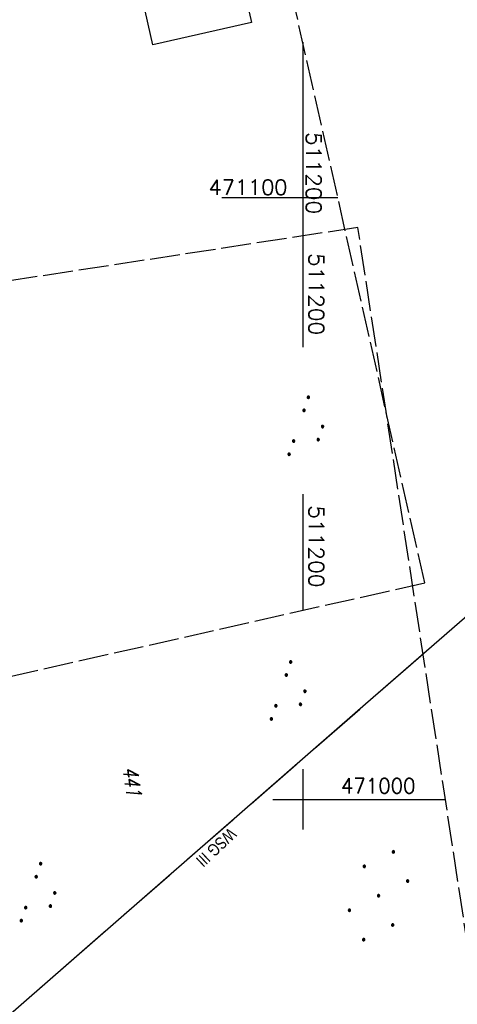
# Model space of a CAD drawing. Extents: x 510526 to 513920, y 467229 to 478797.
# Tile 83 of 256: x 511153 to 511226, y 470966 to 471130. Entities that reach past the tile are written whole.
import ezdxf
from ezdxf.enums import TextEntityAlignment as Align

# ---------------------------------------------------------------- set-up
doc = ezdxf.new("R2010")
doc.units = 0
doc.header["$LTSCALE"] = 10
doc.header["$MEASUREMENT"] = 0
for name, pattern in [('LT00', [0]), ('LT05', [0.7, 0.5, -0.2]), ('LT14', [0.6, 0.5, -0.1])]:
    doc.linetypes.add(name, pattern=pattern)
doc.layers.get('0').update_dxf_attribs({"linetype": 'LT00'})
doc.layers.add('-BLATT_95-RAND', color=7, linetype='LT14', plot=False)
doc.layers.add('-BLATT_96-RAND', color=7, linetype='LT14', plot=False)
for name, color, linetype in [('DFK_FLUR_NR', 250, 'LT00'), ('DFK_KATASTER', 250, 'LT00'), ('DFK_NUTZUNG', 250, 'LT00'), ('DFK_STAND', 22, 'LT00'), ('V95_RASTER', 250, 'LT00'), ('V96_RASTER', 250, 'LT00'), ('WSG-GRENZE', 162, 'LT05'), ('WSG_TEXT', 163, 'Continuous')]:
    doc.layers.add(name, color=color, linetype=linetype)
doc.styles.add('Beschrift', font='ARIAL.TTF')
doc.styles.get("Standard").update_dxf_attribs({"font": 'romans.shx'})

# ---------------------------------------------------------------- blocks, each defined once
blk = doc.blocks.new('SYMB7111')
at = {"color": 0, "linetype": 'ByBlock'}
for p, q in [((-0.13, 0.202919), (-0.13, 0.177081)), ((-0.125, 0.172895), (-0.125, 0.207105)), ((-0.12, 0.209164), (-0.12, 0.170836)), ((-0.115, 0.170204), (-0.115, 0.209796)), ((-0.11, 0.209164), (-0.11, 0.170836)), ((-0.105, 0.172895), (-0.105, 0.207105)), ((-0.1, 0.202919), (-0.1, 0.177081)), ((-0.095, 0.189874), (-0.095, 0.190146)), ((0.1, 0.202919), (0.1, 0.177081)), ((0.105, 0.172895), (0.105, 0.207105)), ((0.11, 0.209164), (0.11, 0.170836)), ((0.115, 0.170204), (0.115, 0.209796)), ((0.12, 0.209164), (0.12, 0.170836)), ((0.125, 0.172895), (0.125, 0.207105)), ((0.13, 0.202919), (0.13, 0.177081)), ((0.135, 0.189874), (0.135, 0.190146)), ((-0.515, -0.177081), (-0.515, -0.202919)), ((-0.51, -0.207105), (-0.51, -0.172895)), ((-0.505, -0.170836), (-0.505, -0.209164)), ((-0.5, -0.209796), (-0.5, -0.170204)), ((-0.495, -0.170836), (-0.495, -0.209164)), ((-0.49, -0.207105), (-0.49, -0.172895)), ((-0.485, -0.177081), (-0.485, -0.202919)), ((-0.48, -0.190126), (-0.48, -0.189854)), ((-0.285, -0.177081), (-0.285, -0.202919)), ((-0.28, -0.207105), (-0.28, -0.172895)), ((-0.275, -0.170836), (-0.275, -0.209164)), ((-0.27, -0.209796), (-0.27, -0.170204)), ((-0.265, -0.170836), (-0.265, -0.209164)), ((-0.26, -0.207105), (-0.26, -0.172895)), ((-0.255, -0.177081), (-0.255, -0.202919)), ((-0.25, -0.190126), (-0.25, -0.189854)), ((0.255, -0.177081), (0.255, -0.202919)), ((0.26, -0.207105), (0.26, -0.172895)), ((0.265, -0.170836), (0.265, -0.209164)), ((0.27, -0.209796), (0.27, -0.170204)), ((0.275, -0.170836), (0.275, -0.209164)), ((0.28, -0.207105), (0.28, -0.172895)), ((0.285, -0.177081), (0.285, -0.202919)), ((0.29, -0.190126), (0.29, -0.189854)), ((0.485, -0.177081), (0.485, -0.202919)), ((0.49, -0.207105), (0.49, -0.172895)), ((0.495, -0.170836), (0.495, -0.209164)), ((0.5, -0.209796), (0.5, -0.170204)), ((0.505, -0.170836), (0.505, -0.209164)), ((0.51, -0.207105), (0.51, -0.172895)), ((0.515, -0.177081), (0.515, -0.202919)), ((0.52, -0.190126), (0.52, -0.189854))]:
    blk.add_line(p, q, dxfattribs=at)
for points in [[(-0.095, 0.19), (-0.096981, 0.198678), (-0.10253, 0.205637), (-0.11055, 0.209499), (-0.11945, 0.209499), (-0.12747, 0.205637), (-0.133019, 0.198678), (-0.135, 0.19), (-0.133019, 0.181322), (-0.12747, 0.174363), (-0.11945, 0.170501), (-0.11055, 0.170501), (-0.10253, 0.174363), (-0.096981, 0.181322), (-0.095, 0.19)], [(0.135, 0.19), (0.133019, 0.198678), (0.12747, 0.205637), (0.11945, 0.209499), (0.11055, 0.209499), (0.10253, 0.205637), (0.096981, 0.198678), (0.095, 0.19), (0.096981, 0.181322), (0.10253, 0.174363), (0.11055, 0.170501), (0.11945, 0.170501), (0.12747, 0.174363), (0.133019, 0.181322), (0.135, 0.19)], [(-0.48, -0.19), (-0.481981, -0.181322), (-0.48753, -0.174363), (-0.49555, -0.170501), (-0.50445, -0.170501), (-0.51247, -0.174363), (-0.518019, -0.181322), (-0.52, -0.19), (-0.518019, -0.198678), (-0.51247, -0.205637), (-0.50445, -0.209499), (-0.49555, -0.209499), (-0.48753, -0.205637), (-0.481981, -0.198678), (-0.48, -0.19)], [(-0.25, -0.19), (-0.251981, -0.181322), (-0.25753, -0.174363), (-0.26555, -0.170501), (-0.27445, -0.170501), (-0.28247, -0.174363), (-0.288019, -0.181322), (-0.29, -0.19), (-0.288019, -0.198678), (-0.28247, -0.205637), (-0.27445, -0.209499), (-0.26555, -0.209499), (-0.25753, -0.205637), (-0.251981, -0.198678), (-0.25, -0.19)], [(0.29, -0.19), (0.288019, -0.181322), (0.28247, -0.174363), (0.27445, -0.170501), (0.26555, -0.170501), (0.25753, -0.174363), (0.251981, -0.181322), (0.25, -0.19), (0.251981, -0.198678), (0.25753, -0.205637), (0.26555, -0.209499), (0.27445, -0.209499), (0.28247, -0.205637), (0.288019, -0.198678), (0.29, -0.19)], [(0.52, -0.19), (0.518019, -0.181322), (0.51247, -0.174363), (0.50445, -0.170501), (0.49555, -0.170501), (0.48753, -0.174363), (0.481981, -0.181322), (0.48, -0.19), (0.481981, -0.198678), (0.48753, -0.205637), (0.49555, -0.209499), (0.50445, -0.209499), (0.51247, -0.205637), (0.518019, -0.198678), (0.52, -0.19)]]:
    blk.add_lwpolyline(points, dxfattribs=at)
blk = doc.blocks.new('Ackerland7')
at = {"layer": 'DFK_NUTZUNG', "color": 0, "linetype": 'ByBlock'}
for p, q in [((-4, 3.93), (-4, 3.67)), ((-3.95, 3.63), (-3.95, 3.97)), ((-3.9, 3.99), (-3.9, 3.61)), ((-3.85, 3.6), (-3.85, 4)), ((-3.8, 3.99), (-3.8, 3.61)), ((-3.75, 3.63), (-3.75, 3.97)), ((-3.7, 3.93), (-3.7, 3.67)), ((-3.65, 3.8), (-3.65, 3.8)), ((3.7, 3.93), (3.7, 3.67)), ((3.75, 3.63), (3.75, 3.97)), ((3.8, 3.99), (3.8, 3.61)), ((3.85, 3.6), (3.85, 4)), ((3.9, 3.99), (3.9, 3.61)), ((3.95, 3.63), (3.95, 3.97)), ((4, 3.93), (4, 3.67)), ((4.05, 3.8), (4.05, 3.8)), ((-7.85, 0.13), (-7.85, -0.13)), ((-7.8, -0.17), (-7.8, 0.17)), ((-7.75, 0.19), (-7.75, -0.19)), ((-7.7, -0.2), (-7.7, 0.2)), ((-7.65, 0.19), (-7.65, -0.19)), ((-7.6, -0.17), (-7.6, 0.17)), ((-7.55, 0.13), (-7.55, -0.13)), ((-7.5, 0), (-7.5, 0)), ((-0.15, 0.13), (-0.15, -0.13)), ((-0.1, -0.17), (-0.1, 0.17)), ((-0.05, 0.19), (-0.05, -0.19)), ((0, -0.2), (0, 0.2)), ((0.05, 0.19), (0.05, -0.19)), ((0.1, -0.17), (0.1, 0.17)), ((0.15, 0.13), (0.15, -0.13)), ((0.2, 0), (0.2, 0)), ((7.55, 0.13), (7.55, -0.13)), ((7.6, -0.17), (7.6, 0.17)), ((7.65, 0.19), (7.65, -0.19)), ((7.7, -0.2), (7.7, 0.2)), ((7.75, 0.19), (7.75, -0.19)), ((7.8, -0.17), (7.8, 0.17)), ((7.85, 0.13), (7.85, -0.13)), ((7.9, 0), (7.9, 0)), ((-4, -3.67), (-4, -3.93)), ((-3.95, -3.97), (-3.95, -3.63)), ((-3.9, -3.61), (-3.9, -3.99)), ((-3.85, -4), (-3.85, -3.6)), ((-3.8, -3.61), (-3.8, -3.99)), ((-3.75, -3.97), (-3.75, -3.63)), ((-3.7, -3.67), (-3.7, -3.93)), ((-3.65, -3.8), (-3.65, -3.8)), ((3.7, -3.67), (3.7, -3.93)), ((3.75, -3.97), (3.75, -3.63)), ((3.8, -3.61), (3.8, -3.99)), ((3.85, -4), (3.85, -3.6)), ((3.9, -3.61), (3.9, -3.99)), ((3.95, -3.97), (3.95, -3.63)), ((4, -3.67), (4, -3.93)), ((4.05, -3.8), (4.05, -3.8))]:
    blk.add_line(p, q, dxfattribs=at)
for points in [[(-3.65, 3.8), (-3.67, 3.89), (-3.73, 3.96), (-3.81, 3.99), (-3.89, 3.99), (-3.97, 3.96), (-4.03, 3.89), (-4.05, 3.8), (-4.03, 3.71), (-3.97, 3.64), (-3.89, 3.6), (-3.81, 3.6), (-3.73, 3.64), (-3.67, 3.71), (-3.65, 3.8)], [(4.05, 3.8), (4.03, 3.89), (3.97, 3.96), (3.89, 3.99), (3.81, 3.99), (3.73, 3.96), (3.67, 3.89), (3.65, 3.8), (3.67, 3.71), (3.73, 3.64), (3.81, 3.61), (3.89, 3.61), (3.97, 3.64), (4.03, 3.71), (4.05, 3.8)], [(-7.5, 0), (-7.52, 0.09), (-7.58, 0.16), (-7.66, 0.19), (-7.74, 0.19), (-7.82, 0.16), (-7.88, 0.09), (-7.9, 0)], [(0.2, 0), (0.18, 0.09), (0.12, 0.16), (0.04, 0.19), (-0.04, 0.19), (-0.12, 0.16), (-0.18, 0.09), (-0.2, 0)], [(-0.2, 0), (-0.18, -0.09), (-0.12, -0.16), (-0.04, -0.19), (0.04, -0.19), (0.12, -0.16), (0.18, -0.09), (0.2, 0)], [(7.9, 0), (7.88, 0.09), (7.82, 0.16), (7.74, 0.19), (7.66, 0.19), (7.58, 0.16), (7.52, 0.09), (7.5, 0)], [(7.5, 0), (7.52, -0.09), (7.58, -0.16), (7.66, -0.19), (7.74, -0.19), (7.82, -0.16), (7.88, -0.09), (7.9, 0)], [(-7.9, 0), (-7.88, -0.09), (-7.82, -0.16), (-7.74, -0.19), (-7.66, -0.19), (-7.58, -0.16), (-7.52, -0.09), (-7.5, 0)], [(-3.65, -3.8), (-3.67, -3.71), (-3.73, -3.64), (-3.81, -3.61), (-3.89, -3.61), (-3.97, -3.64), (-4.03, -3.71), (-4.05, -3.8), (-4.03, -3.89), (-3.97, -3.96), (-3.89, -3.99), (-3.81, -3.99), (-3.73, -3.96), (-3.67, -3.89), (-3.65, -3.8)], [(4.05, -3.8), (4.03, -3.71), (3.97, -3.64), (3.89, -3.61), (3.81, -3.61), (3.73, -3.64), (3.67, -3.71), (3.65, -3.8), (3.67, -3.89), (3.73, -3.96), (3.81, -3.99), (3.89, -3.99), (3.97, -3.96), (4.03, -3.89), (4.05, -3.8)]]:
    blk.add_lwpolyline(points, dxfattribs=at)

msp = doc.modelspace()

# ---------------------------------------------------------------- linework, layer by layer
at = {"layer": '-BLATT_95-RAND'}
msp.add_lwpolyline([(510736.69, 471875.13), (510940.32, 470972.83), (511220.28, 471036.01), (511016.64, 471938.32), (510736.69, 471875.13)], dxfattribs=at)
at = {"layer": '-BLATT_96-RAND', "elevation": 359.87}
msp.add_lwpolyline([(510925.48, 471051.66), (511037.44, 470320.17), (511321.13, 470363.6), (511209.17, 471095.08), (510925.48, 471051.66)], dxfattribs=at)
at = {"layer": 'DFK_KATASTER'}
for p, q in [((511273.23, 471070.54), (511209.18, 471014.7)), ((511209.18, 471014.7), (511145.66, 470959.34))]:
    msp.add_line(p, q, dxfattribs=at)
at = {"layer": 'DFK_STAND'}
msp.add_lwpolyline([(511178.89, 471184.75), (511191.44, 471129.15), (511175.04, 471125.44), (511162.49, 471181.05)], close=True, dxfattribs=at)
at = {"layer": 'V95_RASTER'}
for p, q in [((511200, 471125.89), (511200, 471091.88)), ((511205.84, 471100), (511186.55, 471100)), ((511200, 471050.72), (511200, 471031.43))]:
    msp.add_line(p, q, dxfattribs=at)
at = {"layer": 'V96_RASTER'}
for p, q in [((511200, 471093.67, 359.87), (511200, 471075.17, 359.87)), ((511200, 471005, 359.87), (511200, 470995, 359.87)), ((511195, 471000, 359.87), (511223.73, 471000, 359.87))]:
    msp.add_line(p, q, dxfattribs=at)
at = {"layer": 'WSG-GRENZE', "ltscale": 2, "flags": 128}
msp.add_lwpolyline([(511220.03, 471024.16), (511145.09, 470958.85), (511090.88, 470963.64), (511042.13, 470689.85), (511034.93, 470686.28), (511040.5, 470423.38), (511040.31, 470419.35), (511168.17, 470270.82), (511167.95, 470267.01), (511167.15, 470253.55), (511214.53, 470201.77), (511255.66, 470140.86), (511313.84, 470140.51)], dxfattribs=at)

# ---------------------------------------------------------------- block references
at = {"layer": 'DFK_NUTZUNG', "yscale": 10, "zscale": 10, "rotation": 251.28826}
for p, xscale in [((511201.13, 471061.51), 10), ((511198.18, 471017.5), 10), ((511156.56, 470983.96), 9.99999999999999)]:
    msp.add_blockref('SYMB7111', p, dxfattribs=dict(at, xscale=xscale))
at = {"layer": 'DFK_NUTZUNG', "rotation": 251.2883000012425}
msp.add_blockref('Ackerland7', (511212.6, 470983.98), dxfattribs=at)

# ---------------------------------------------------------------- texts
at = {"layer": 'DFK_FLUR_NR', "oblique": 13.754, "width": 0.75}
msp.add_text('441', height=2.5, rotation=278.7021, dxfattribs=at).set_placement((511169.98, 471005.21))
at = {"layer": 'V95_RASTER'}
for s, rotation, width, p in [(' 511200', 269.9998, 1.063, (511200.57, 471112.78)), (' 471100', 359.9998, 1.021, (511182.57, 471100.53)), (' 511200', 269.9998, 1.063, (511201, 471050.72))]:
    msp.add_text(s, height=2.5, rotation=rotation, dxfattribs=dict(at, width=width)).set_placement(p)
at = {"layer": 'V96_RASTER'}
for s, rotation, width, p in [(' 511200', 269.9993, 1.063, (511201, 471092.67, 359.87)), (' 471000', 359.9993, 0.965, (511204.69, 471001, 359.87))]:
    msp.add_text(s, height=2.5, rotation=rotation, dxfattribs=dict(at, width=width)).set_placement(p)
at = {"layer": 'WSG_TEXT', "style": 'Beschrift', "width": 0.8}
msp.add_text('WSG III', height=2, rotation=223.1951, dxfattribs=at).set_placement((511184.91, 470992.74), align=Align.CENTER)

doc.saveas('drawing.dxf')
